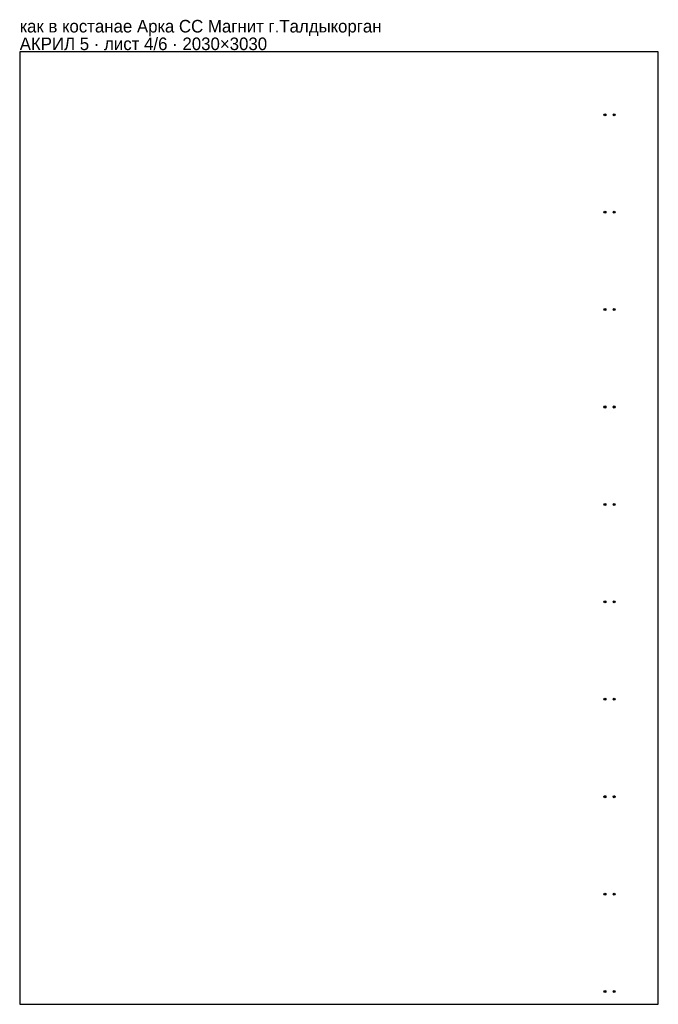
# Model space of a CAD drawing. Header units: millimetres. Extents: x 0 to 2030, y 0 to 3132.
import ezdxf

# ---------------------------------------------------------------- set-up
doc = ezdxf.new("R2010")
doc.units = ezdxf.units.MM
doc.layers.add('INFO', color=7, linetype='Continuous')

msp = doc.modelspace()

# ---------------------------------------------------------------- linework, layer by layer
msp.add_lwpolyline([(0, 0), (2030, 0), (2030, 3030), (0, 3030)], close=True)
for centre, radius in [((1860.5004, 2829.3998), 3.25), ((1860.5004, 2829.3998), 1.6), ((1889.5004, 2829.3998), 3.25), ((1889.5004, 2829.3998), 1.6), ((1860.5004, 2519.5338), 3.25), ((1860.5004, 2519.5338), 1.6), ((1889.5004, 2519.5338), 3.25), ((1889.5004, 2519.5338), 1.6), ((1860.5004, 2209.6668), 3.25), ((1860.5004, 2209.6668), 1.6), ((1889.5004, 2209.6668), 3.25), ((1889.5004, 2209.6668), 1.6), ((1860.5004, 1899.7998), 3.25), ((1860.5004, 1899.7998), 1.6), ((1889.5004, 1899.7998), 3.25), ((1889.5004, 1899.7998), 1.6), ((1860.5004, 1589.9338), 3.25), ((1860.5004, 1589.9338), 1.6), ((1889.5004, 1589.9338), 3.25), ((1889.5004, 1589.9338), 1.6), ((1860.5004, 1280.0668), 3.25), ((1860.5004, 1280.0668), 1.6), ((1889.5004, 1280.0668), 3.25), ((1889.5004, 1280.0668), 1.6), ((1860.5004, 970.1998), 3.25), ((1860.5004, 970.1998), 1.6), ((1889.5004, 970.1998), 3.25), ((1889.5004, 970.1998), 1.6), ((1860.5004, 660.3338), 3.25), ((1860.5004, 660.3338), 1.6), ((1889.5004, 660.3338), 3.25), ((1889.5004, 660.3338), 1.6), ((1860.5004, 350.4668), 3.25), ((1860.5004, 350.4668), 1.6), ((1889.5004, 350.4668), 3.25), ((1889.5004, 350.4668), 1.6), ((1860.5004, 40.5998), 3.25), ((1860.5004, 40.5998), 1.6), ((1889.5004, 40.5998), 3.25), ((1889.5004, 40.5998), 1.6)]:
    msp.add_circle(centre, radius)

# ---------------------------------------------------------------- texts
at = {"layer": 'INFO'}
for s, p in [('как в костанае Арка СС Магнит г.Талдыкорган', (0, 3091)), ('АКРИЛ 5 · лист 4/6 · 2030×3030', (0, 3035))]:
    msp.add_text(s, height=40, dxfattribs=at).set_placement(p)

doc.saveas('drawing.dxf')
